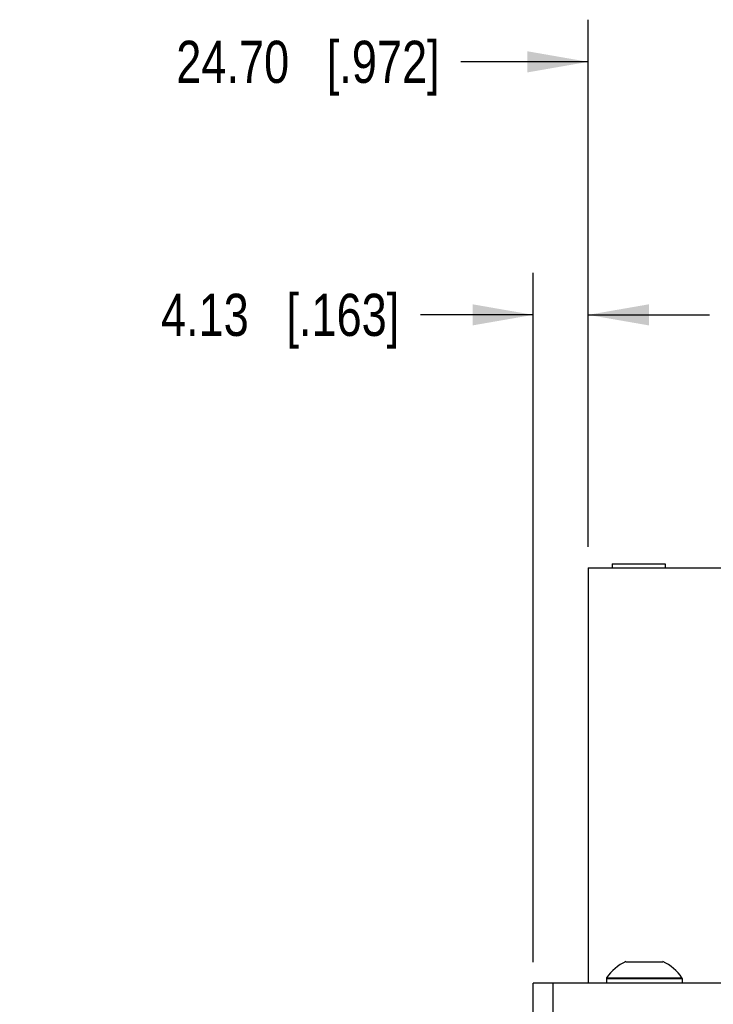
# Model space of a CAD drawing. Header units: inches. Extents: x 0 to 34, y 0 to 22.
# Tile 7 of 39: x 22.6 to 24.7, y 7.4 to 10.3. Entities that reach past the tile are written whole.
import ezdxf

# ---------------------------------------------------------------- set-up
doc = ezdxf.new("R2010")
doc.units = ezdxf.units.IN
doc.header["$LTSCALE"] = 1.87
doc.header["$MEASUREMENT"] = 0
doc.layers.get('0').update_dxf_attribs({"linetype": 'CONTINUOUS'})
doc.layers.add('02___PRT_ALL_AXES', color=7, linetype='CONTINUOUS')
doc.layers.add('DIMENSIONS', color=7, linetype='CONTINUOUS')
doc.styles.get("Standard").update_dxf_attribs({"font": 'txt', "width": 0.8})
doc.dimstyles.new('DIMSTYLE_1', dxfattribs={"dimtxt": 0.125, "dimasz": 0.18, "dimexe": 0.125, "dimexo": 0.0625, "dimgap": 0.0625, "dimtad": 0, "dimtih": 1, "dimtoh": 1, "dimzin": 0, "dimdsep": 46, "dimtxsty": 'STANDARD', "dimblk": '_FILLED', "dimblk1": '_FILLED', "dimblk2": '_FILLED', "dimcen": 0.09, "dimazin": 0, "dimtp": 0.01, "dimtm": 0.01, "dimtfac": 1, "dimtofl": 0, "dimtmove": 0, "dimatfit": 3, "dimldrblk": '_FILLED', "dimfxl": 1, "dimtolj": 1, "dimtzin": 0, "dimarcsym": 0})

# ---------------------------------------------------------------- blocks, each defined once
blk = doc.blocks.new('_FILLED')
at = {"color": 0, "linetype": 'BYBLOCK'}
blk.add_solid([(0, 0), (-1, 0.174), (-1, -0.174)], dxfattribs=at)
blk = doc.blocks.new('*D28')
at = {"layer": 'DIMENSIONS', "color": 2, "linetype": 'CONTINUOUS'}
for p, q in [((24.328, 8.7359), (24.328, 10.2984)), ((25.3004, 8.7359), (25.3004, 10.2984)), ((24.328, 10.1734), (23.9504, 10.1734)), ((25.3004, 10.1734), (25.6604, 10.1734))]:
    blk.add_line(p, q, dxfattribs=at)
at = {"layer": 'DIMENSIONS', "color": 2, "linetype": 'CONTINUOUS', "xscale": 0.18, "yscale": 0.18, "zscale": 0.18}
blk.add_blockref('_FILLED', (24.328, 10.1734), dxfattribs=at)
at = {"layer": 'DIMENSIONS', "color": 2, "linetype": 'CONTINUOUS', "xscale": 0.18, "yscale": 0.18, "zscale": 0.18, "rotation": 180}
blk.add_blockref('_FILLED', (25.3004, 10.1734), dxfattribs=at)
at = {"layer": 'DIMENSIONS', "color": 2, "linetype": 'CONTINUOUS', "insert": (23.8879, 10.2359), "char_height": 0.125, "width": 1.225, "attachment_point": 3, "line_spacing_factor": 0.9}
blk.add_mtext('24.70{\\ftxt.shx;\\W1.000000;\\H0.125000; }[.972]', dxfattribs=at)
blk = doc.blocks.new('*D29')
at = {"layer": 'DIMENSIONS', "color": 2, "linetype": 'CONTINUOUS'}
for p, q in [((24.1653, 7.5049), (24.1653, 9.5484)), ((24.328, 8.7359), (24.328, 9.5484)), ((24.1653, 9.4234), (23.8307, 9.4234)), ((24.328, 9.4234), (24.688, 9.4234))]:
    blk.add_line(p, q, dxfattribs=at)
at = {"layer": 'DIMENSIONS', "color": 2, "linetype": 'CONTINUOUS', "xscale": 0.18, "yscale": 0.18, "zscale": 0.18}
blk.add_blockref('_FILLED', (24.1653, 9.4234), dxfattribs=at)
at = {"layer": 'DIMENSIONS', "color": 2, "linetype": 'CONTINUOUS', "xscale": 0.18, "yscale": 0.18, "zscale": 0.18, "rotation": 180}
blk.add_blockref('_FILLED', (24.328, 9.4234), dxfattribs=at)
at = {"layer": 'DIMENSIONS', "color": 2, "linetype": 'CONTINUOUS', "insert": (23.7682, 9.4859), "char_height": 0.125, "width": 1.125, "attachment_point": 3, "line_spacing_factor": 0.9}
blk.add_mtext('4.13{\\ftxt.shx;\\W1.000000;\\H0.125000; }[.163]', dxfattribs=at)

msp = doc.modelspace()

# ---------------------------------------------------------------- linework, layer by layer
at = {"color": 7, "linetype": 'CONTINUOUS'}
for p, q in [((24.328, 8.6734), (24.328, 7.4424)), ((24.328, 8.6734), (25.3004, 8.6734)), ((24.3992, 8.6852), (24.3992, 8.6734)), ((24.3992, 8.6852), (24.5566, 8.6852)), ((24.5566, 8.6852), (24.5566, 8.6734)), ((24.3821, 7.4558), (24.6065, 7.4558)), ((24.3827, 7.458), (24.6058, 7.458)), ((24.2243, 7.4424), (24.1653, 7.4424))]:
    msp.add_line(p, q, dxfattribs=at)
at = {"color": 3, "linetype": 'CONTINUOUS'}
for p, q in [((24.1653, 6.7604), (24.1653, 7.4424)), ((24.2243, 6.7604), (24.2243, 7.4424)), ((28.2643, 7.4424), (24.2243, 7.4424))]:
    msp.add_line(p, q, dxfattribs=at)
at = {"color": 7, "linetype": 'CONTINUOUS'}
for centre, start, end in [((24.386, 7.4558), 146.4427, 180), ((24.6025, 7.4558), 0, 33.5573)]:
    msp.add_arc(centre, 0.00394, start, end, dxfattribs=at)
at = {"layer": '02___PRT_ALL_AXES', "color": 7, "linetype": 'CONTINUOUS'}
for p, q in [((24.4393, 7.506), (24.5493, 7.506)), ((24.3821, 7.4558), (24.3821, 7.443)), ((24.6065, 7.4558), (24.6065, 7.443))]:
    msp.add_line(p, q, dxfattribs=at)
for start, end in [(114.2496, 146.4427), (33.5573, 65.7504)]:
    msp.add_arc((24.4943, 7.384), 0.1339, start, end, dxfattribs=at)

# ---------------------------------------------------------------- dimensions: what is measured, and where the dimension line sits
at = {"layer": 'DIMENSIONS', "color": 2, "linetype": 'CONTINUOUS'}
for base, p1, p2, picture, middle in [((24.328, 10.1734), (25.3004, 8.6734), (24.328, 8.6734), '*D28', (23.2754, 10.1734)), ((24.1653, 9.4234), (24.328, 8.6734), (24.1653, 7.4424), '*D29', (23.2057, 9.4234))]:
    dim = msp.add_linear_dim(base=base, p1=p1, p2=p2, angle=180, dimstyle='DIMSTYLE_1', dxfattribs=at)
    dim.commit()
    dim.dimension.update_dxf_attribs({"geometry": picture, "text_midpoint": middle, "dimtype": 160})

doc.saveas('drawing.dxf')
